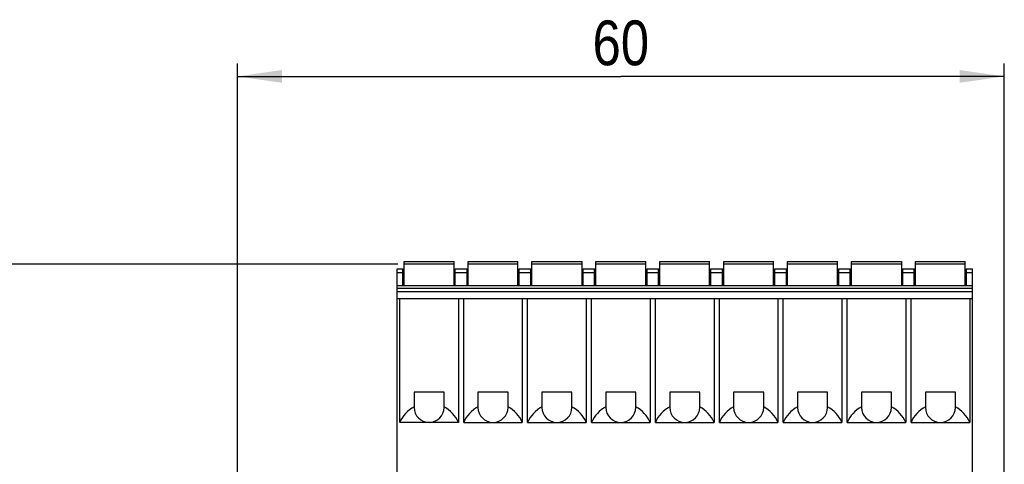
# Model space of a CAD drawing. Header units: millimetres. Extents: x 0 to 594, y 0 to 420.
# Tile 14 of 104: x 45 to 122, y 176 to 210. Entities that reach past the tile are written whole.
import ezdxf

# ---------------------------------------------------------------- set-up
doc = ezdxf.new("R2010")
doc.units = ezdxf.units.MM
doc.header["$LTSCALE"] = 32.67
doc.layers.get('0').update_dxf_attribs({"linetype": 'CONTINUOUS'})
doc.styles.get("Standard").update_dxf_attribs({"font": 'txt', "width": 0.85})
doc.dimstyles.new('DIMSTYLE_3', dxfattribs={"dimtxt": 3.5, "dimasz": 3.5, "dimexe": 1, "dimexo": 0.5, "dimgap": 0.875, "dimtad": 1, "dimdec": 1, "dimdsep": 46, "dimtxsty": 'STANDARD', "dimblk": '_FILLED', "dimblk1": '_FILLED', "dimblk2": '_FILLED', "dimcen": 0.09, "dimadec": 4, "dimazin": 2, "dimtp": 0.2, "dimtm": 0.2, "dimtfac": 1, "dimtdec": 1, "dimtofl": 0, "dimtmove": 0, "dimatfit": 3, "dimldrblk": '_FILLED', "dimfxl": 1, "dimtolj": 1, "dimarcsym": 0})
doc.dimstyles.new('DIMSTYLE_4', dxfattribs={"dimtxt": 3.5, "dimasz": 3.5, "dimexe": 1, "dimexo": 0.5, "dimgap": 0.875, "dimtad": 1, "dimdec": 4, "dimdsep": 46, "dimtxsty": 'STANDARD', "dimblk": '_FILLED', "dimblk1": '_FILLED', "dimblk2": '_FILLED', "dimcen": 0.09, "dimadec": 4, "dimazin": 2, "dimtp": 0.15, "dimtm": 0.15, "dimtfac": 1, "dimtdec": 4, "dimtofl": 0, "dimtmove": 0, "dimatfit": 3, "dimldrblk": '_FILLED', "dimfxl": 1, "dimtolj": 1, "dimarcsym": 0})

# ---------------------------------------------------------------- blocks, each defined once
blk = doc.blocks.new('_FILLED')
at = {"color": 0, "linetype": 'BYBLOCK'}
blk.add_solid([(0, 0), (-1, 0.143), (-1, -0.143)], dxfattribs=at)
blk = doc.blocks.new('*D2')
at = {"color": 2, "linetype": 'CONTINUOUS'}
for p, q in [((74.582, 191.362), (35.565, 191.362)), ((36.565, 191.362), (36.565, 122.987)), ((36.565, 54.612), (36.565, 122.987)), ((85.532, 54.612), (35.565, 54.612))]:
    blk.add_line(p, q, dxfattribs=at)
at = {"color": 2, "linetype": 'CONTINUOUS', "xscale": 3.5, "yscale": 3.5, "zscale": 3.5}
for p, rotation in [((36.565, 191.362), 90), ((36.565, 54.612), 270)]:
    blk.add_blockref('_FILLED', p, dxfattribs=dict(at, rotation=rotation))
at = {"color": 2, "linetype": 'CONTINUOUS', "insert": (32.19, 122.987), "char_height": 3.5, "width": 18, "attachment_point": 2, "rotation": 90, "line_spacing_factor": 0.9}
blk.add_mtext('136.8', dxfattribs=at)
blk = doc.blocks.new('*D3')
at = {"color": 2, "linetype": 'CONTINUOUS'}
for p, q in [((62.032, 173.112), (62.032, 207.05)), ((122.032, 173.112), (122.032, 207.05)), ((62.032, 206.05), (92.032, 206.05)), ((122.032, 206.05), (92.032, 206.05))]:
    blk.add_line(p, q, dxfattribs=at)
at = {"color": 2, "linetype": 'CONTINUOUS', "xscale": 3.5, "yscale": 3.5, "zscale": 3.5, "rotation": 180}
blk.add_blockref('_FILLED', (62.032, 206.05), dxfattribs=at)
at = {"color": 2, "linetype": 'CONTINUOUS', "xscale": 3.5, "yscale": 3.5, "zscale": 3.5}
blk.add_blockref('_FILLED', (122.032, 206.05), dxfattribs=at)
at = {"color": 2, "linetype": 'CONTINUOUS', "insert": (92.032, 210.425), "char_height": 3.5, "width": 8.25, "attachment_point": 2, "line_spacing_factor": 0.9}
blk.add_mtext('60', dxfattribs=at)

msp = doc.modelspace()

# ---------------------------------------------------------------- linework, layer by layer
at = {"color": 7, "linetype": 'CONTINUOUS'}
for p, q in [((75.08174, 189.69214), (75.08174, 191.56214)), ((75.08174, 191.56214), (78.98174, 191.56214)), ((78.98174, 189.69214), (78.98174, 191.56214)), ((80.08174, 189.69214), (80.08174, 191.56214)), ((80.08174, 191.56214), (83.98174, 191.56214)), ((83.98174, 189.69214), (83.98174, 191.56214)), ((85.08174, 189.69214), (85.08174, 191.56214)), ((85.08174, 191.56214), (88.98174, 191.56214)), ((88.98174, 191.56214), (88.98174, 189.69214)), ((90.08174, 189.69214), (90.08174, 191.56214)), ((90.08174, 191.56214), (93.98174, 191.56214)), ((93.98174, 189.69214), (93.98174, 191.56214)), ((95.08174, 189.69214), (95.08174, 191.56214)), ((95.08174, 191.56214), (98.98174, 191.56214)), ((98.98174, 189.69214), (98.98174, 191.56214)), ((100.08174, 189.69214), (100.08174, 191.56214)), ((100.08174, 191.56214), (103.98174, 191.56214)), ((103.98174, 189.69214), (103.98174, 191.56214)), ((105.08174, 189.69214), (105.08174, 191.56214)), ((105.08174, 191.56214), (108.98174, 191.56214)), ((108.98174, 189.69214), (108.98174, 191.56214)), ((110.08174, 189.69214), (110.08174, 191.56214)), ((110.08174, 191.56214), (113.98174, 191.56214)), ((113.98174, 191.56214), (113.98174, 189.69214)), ((115.08174, 189.69214), (115.08174, 191.56214)), ((115.08174, 191.56214), (118.98174, 191.56214)), ((118.98174, 189.69214), (118.98174, 191.56214)), ((74.53174, 174.26214), (74.53174, 190.99214)), ((74.53174, 190.99214), (74.98174, 190.99214)), ((74.98174, 189.69214), (74.98174, 190.99214)), ((79.08174, 189.69214), (79.08174, 190.99214)), ((79.08174, 190.99214), (79.98174, 190.99214)), ((79.98174, 190.99214), (79.98174, 189.69214)), ((84.08174, 189.69214), (84.08174, 190.99214)), ((84.08174, 190.99214), (84.98174, 190.99214)), ((84.98174, 189.69214), (84.98174, 190.99214)), ((89.08174, 189.69214), (89.08174, 190.99214)), ((89.08174, 190.99214), (89.98174, 190.99214)), ((89.98174, 189.69214), (89.98174, 190.99214)), ((94.08174, 189.69214), (94.08174, 190.99214)), ((94.08174, 190.99214), (94.98174, 190.99214)), ((94.98174, 189.69214), (94.98174, 190.99214)), ((99.08174, 189.69214), (99.08174, 190.99214)), ((99.08174, 190.99214), (99.98174, 190.99214)), ((99.98174, 189.69214), (99.98174, 190.99214)), ((104.08174, 189.69214), (104.08174, 190.99214)), ((104.08174, 190.99214), (104.98174, 190.99214)), ((104.98174, 189.69214), (104.98174, 190.99214)), ((109.08174, 189.69214), (109.08174, 190.99214)), ((109.08174, 190.99214), (109.98174, 190.99214)), ((109.98174, 189.69214), (109.98174, 190.99214)), ((114.08174, 189.69214), (114.08174, 190.99214)), ((114.08174, 190.99214), (114.98174, 190.99214)), ((114.98174, 189.69214), (114.98174, 190.99214)), ((119.08174, 189.69214), (119.08174, 190.99214)), ((119.08174, 190.99214), (119.53174, 190.99214)), ((119.53174, 174.26214), (119.53174, 190.99214)), ((74.53174, 189.69214), (119.53174, 189.69214)), ((74.53174, 189.49214), (119.53174, 189.49214)), ((74.53174, 188.69214), (119.53174, 188.69214)), ((74.74046, 178.99214), (74.74046, 188.69214)), ((79.32303, 188.69214), (79.32303, 178.99214)), ((79.74046, 178.99214), (79.74046, 188.69214)), ((84.32303, 188.69214), (84.32303, 178.99214)), ((84.74046, 178.99214), (84.74046, 188.69214)), ((89.32303, 188.69214), (89.32303, 178.99214)), ((89.74046, 178.99214), (89.74046, 188.69214)), ((94.32303, 188.69214), (94.32303, 178.99214)), ((94.74046, 178.99214), (94.74046, 188.69214)), ((99.32303, 188.69214), (99.32303, 178.99214)), ((99.74046, 178.99214), (99.74046, 188.69214)), ((104.32303, 188.69214), (104.32303, 178.99214)), ((104.74046, 178.99214), (104.74046, 188.69214)), ((109.32303, 188.69214), (109.32303, 178.99214)), ((109.74046, 178.99214), (109.74046, 188.69214)), ((114.32303, 188.69214), (114.32303, 178.99214)), ((114.74046, 178.99214), (114.74046, 188.69214)), ((119.32303, 188.69214), (119.32303, 178.99214)), ((75.85674, 181.34214), (75.85674, 180.16714)), ((78.20674, 181.34214), (75.85674, 181.34214)), ((78.20674, 180.16714), (78.20674, 181.34214)), ((80.85674, 181.34214), (80.85674, 180.16714)), ((83.20674, 181.34214), (80.85674, 181.34214)), ((83.20674, 180.16714), (83.20674, 181.34214)), ((85.85674, 181.34214), (85.85674, 180.16714)), ((88.20674, 181.34214), (85.85674, 181.34214)), ((88.20674, 180.16714), (88.20674, 181.34214)), ((90.85674, 181.34214), (90.85674, 180.16714)), ((93.20674, 181.34214), (90.85674, 181.34214)), ((93.20674, 180.16714), (93.20674, 181.34214)), ((95.85674, 181.34214), (95.85674, 180.16714)), ((98.20674, 181.34214), (95.85674, 181.34214)), ((98.20674, 180.16714), (98.20674, 181.34214)), ((100.85674, 181.34214), (100.85674, 180.16714)), ((103.20674, 181.34214), (100.85674, 181.34214)), ((103.20674, 180.16714), (103.20674, 181.34214)), ((105.85674, 181.34214), (105.85674, 180.16714)), ((108.20674, 181.34214), (105.85674, 181.34214)), ((108.20674, 180.16714), (108.20674, 181.34214)), ((110.85674, 181.34214), (110.85674, 180.16714)), ((113.20674, 181.34214), (110.85674, 181.34214)), ((113.20674, 180.16714), (113.20674, 181.34214)), ((115.85674, 181.34214), (115.85674, 180.16714)), ((118.20674, 181.34214), (115.85674, 181.34214)), ((118.20674, 180.16714), (118.20674, 181.34214)), ((79.32303, 178.99214), (74.74046, 178.99214)), ((79.74046, 178.99214), (84.32303, 178.99214)), ((84.74046, 178.99214), (89.32303, 178.99214)), ((89.74046, 178.99214), (94.32303, 178.99214)), ((94.74046, 178.99214), (99.32303, 178.99214)), ((99.74046, 178.99214), (104.32303, 178.99214)), ((104.74046, 178.99214), (109.32303, 178.99214)), ((109.74046, 178.99214), (114.32303, 178.99214)), ((114.74046, 178.99214), (119.32303, 178.99214))]:
    msp.add_line(p, q, dxfattribs=at)
at = {"color": 9, "linetype": 'CONTINUOUS'}
for p, q in [((78.98174, 191.36214), (75.08174, 191.36214)), ((83.98174, 191.36214), (80.08174, 191.36214)), ((88.98174, 191.36214), (85.08174, 191.36214)), ((93.98174, 191.36214), (90.08174, 191.36214)), ((98.98174, 191.36214), (95.08174, 191.36214)), ((103.98174, 191.36214), (100.08174, 191.36214)), ((108.98174, 191.36214), (105.08174, 191.36214)), ((113.98174, 191.36214), (110.08174, 191.36214)), ((118.98174, 191.36214), (115.08174, 191.36214)), ((74.98174, 190.69214), (74.53174, 190.69214)), ((79.98174, 190.69214), (79.08174, 190.69214)), ((84.98174, 190.69214), (84.08174, 190.69214)), ((89.98174, 190.69214), (89.08174, 190.69214)), ((94.98174, 190.69214), (94.08174, 190.69214)), ((99.98174, 190.69214), (99.08174, 190.69214)), ((104.98174, 190.69214), (104.08174, 190.69214)), ((109.98174, 190.69214), (109.08174, 190.69214)), ((114.98174, 190.69214), (114.08174, 190.69214)), ((119.53174, 190.69214), (119.08174, 190.69214)), ((119.53174, 189.19214), (74.53174, 189.19214))]:
    msp.add_line(p, q, dxfattribs=at)
at = {"color": 7, "linetype": 'CONTINUOUS'}
for centre in [(77.03174, 180.16714), (82.03174, 180.16714), (87.03174, 180.16714), (92.03174, 180.16714), (97.03174, 180.16714), (102.03174, 180.16714), (107.03174, 180.16714), (112.03174, 180.16714), (117.03174, 180.16714)]:
    msp.add_arc(centre, 1.175, 180, 360, dxfattribs=at)
for centre, start_param, end_param in [((77.03174, 177.99214), 2.0600871, 2.73007581), ((77.03174, 177.99214), 0.41151685, 1.08150555), ((82.03174, 177.99214), 2.0600871, 2.73007581), ((82.03174, 177.99214), 0.41151685, 1.08150555), ((87.03174, 177.99214), 2.0600871, 2.73007581), ((87.03174, 177.99214), 0.41151685, 1.08150555), ((92.03174, 177.99214), 2.0600871, 2.73007581), ((92.03174, 177.99214), 0.41151685, 1.08150555), ((97.03174, 177.99214), 2.0600871, 2.73007581), ((97.03174, 177.99214), 0.41151685, 1.08150555), ((102.03174, 177.99214), 2.0600871, 2.73007581), ((102.03174, 177.99214), 0.41151685, 1.08150555), ((107.03174, 177.99214), 2.0600871, 2.73007581), ((107.03174, 177.99214), 0.41151685, 1.08150555), ((112.03174, 177.99214), 2.0600871, 2.73007581), ((112.03174, 177.99214), 0.41151685, 1.08150555), ((117.03174, 177.99214), 2.0600871, 2.73007581), ((117.03174, 177.99214), 0.41151685, 1.08150555)]:
    msp.add_ellipse(centre, major_axis=(2.5, 0), ratio=1, start_param=start_param, end_param=end_param, dxfattribs=at)

# ---------------------------------------------------------------- dimensions: what is measured, and where the dimension line sits
at = {"color": 2, "linetype": 'CONTINUOUS'}
for base, p1, p2, angle, dimstyle, picture, middle in [((62.03174, 206.04976), (122.03174, 172.61214), (62.03174, 172.61214), 180, 'DIMSTYLE_4', '*D3', (91.53175, 206.04976)), ((36.5649171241, 191.3621440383), (86.0317432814, 54.6121440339), (75.0817432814, 191.3621440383), 90, 'DIMSTYLE_3', '*D2', (36.5649171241, 122.4871436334))]:
    dim = msp.add_linear_dim(base=base, p1=p1, p2=p2, angle=angle, dimstyle=dimstyle, dxfattribs=at)
    dim.commit()
    dim.dimension.update_dxf_attribs({"geometry": picture, "text_midpoint": middle, "dimtype": 160})

doc.saveas('drawing.dxf')
